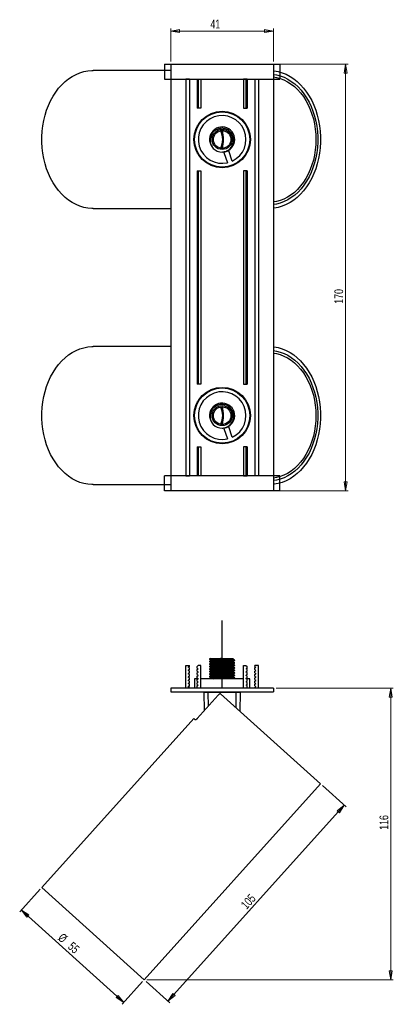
# Model space of a CAD drawing. Header units: millimetres. Extents: x 346 to 1080, y 382 to 774.
# Tile 2 of 3: x 661 to 810, y 382 to 774. Entities that reach past the tile are written whole.
import ezdxf

# ---------------------------------------------------------------- set-up
doc = ezdxf.new("R2010")
doc.units = ezdxf.units.MM
doc.linetypes.add('CENTERX2', pattern=[20.32, 12.7, -2.54, 2.54, -2.54])
doc.styles.add('SLDTEXTSTYLE0', font='TXT', dxfattribs={"width": 0.75})
doc.dimstyles.new('SLDDIMSTYLE0', dxfattribs={"dimtxt": 3.5, "dimasz": 3.556, "dimexe": 0, "dimexo": 0.0625, "dimgap": 0.875, "dimtad": 1, "dimdec": 0, "dimrnd": 1e-09, "dimzin": 12, "dimdsep": 46, "dimtxsty": 'SLDTEXTSTYLE0', "dimblk1": 'CLOSED', "dimblk2": 'CLOSED', "dimsah": 1, "dimcen": 0.09, "dimadec": 0, "dimazin": 3, "dimtfac": 1, "dimtdec": 0, "dimtofl": 0, "dimtmove": 0, "dimatfit": 3, "dimldrblk": 'CLOSED', "dimfxl": 0, "dimfrac": 2, "dimtolj": 1, "dimtzin": 12, "dimarcsym": 0})

# ---------------------------------------------------------------- blocks, each defined once
blk = doc.blocks.new('_Closed')
at = {"color": 0, "linetype": 'ByBlock', "lineweight": -2}
for p, q in [((-1, 0.166667), (0, 0)), ((-1, 0.166667), (-1, -0.166667)), ((0, 0), (-1, -0.166667)), ((0, 0), (-1, 0))]:
    blk.add_line(p, q, dxfattribs=at)
blk = doc.blocks.new('_D')
at = {"color": 7, "linetype": 'Continuous', "lineweight": 0}
for p, q in [((763.69, 507.51), (810.43, 507.51)), ((809.43, 507.51), (809.43, 391.37)), ((712.17, 391.37), (810.43, 391.37))]:
    blk.add_line(p, q, dxfattribs=at)
at = {"color": 7, "linetype": 'Continuous', "lineweight": 18, "xscale": 3.556, "yscale": 3.556}
for p, rotation in [((809.43, 507.51, -415.06), 90.0000000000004), ((809.43, 391.37, -415.06), 270.0000000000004)]:
    blk.add_blockref('_Closed', p, dxfattribs=dict(at, rotation=rotation))
at = {"color": 7, "linetype": 'Continuous', "lineweight": 18, "insert": (804.92, 451.11), "char_height": 3.5, "attachment_point": 1, "rotation": 90, "style": 'SLDTEXTSTYLE0'}
blk.add_mtext('116', dxfattribs=at)
blk = doc.blocks.new('_D_1')
at = {"color": 7, "linetype": 'Continuous', "lineweight": 0}
for p, q in [((782.17, 468.73), (791.62, 460.22)), ((720.61, 382.86), (790.87, 460.89)), ((711.91, 390.7), (721.35, 382.19))]:
    blk.add_line(p, q, dxfattribs=at)
at = {"color": 7, "linetype": 'Continuous', "lineweight": 18, "xscale": 3.556, "yscale": 3.556}
for p, rotation in [((790.87, 460.89, -415.06), 47.99761082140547), ((720.61, 382.86, -415.06), 227.9976108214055)]:
    blk.add_blockref('_Closed', p, dxfattribs=dict(at, rotation=rotation))
at = {"color": 7, "linetype": 'Continuous', "lineweight": 18, "insert": (749.35, 421.52), "char_height": 3.5, "attachment_point": 1, "rotation": 47.9976, "style": 'SLDTEXTSTYLE0'}
blk.add_mtext('105', dxfattribs=at)
blk = doc.blocks.new('_D_2')
at = {"color": 7, "linetype": 'Continuous', "lineweight": 0}
for p, q in [((669.63, 427.43), (661.49, 418.4)), ((703.03, 382.34), (662.16, 419.14)), ((710.5, 390.62), (702.36, 381.59))]:
    blk.add_line(p, q, dxfattribs=at)
at = {"color": 7, "linetype": 'Continuous', "lineweight": 18, "xscale": 3.556, "yscale": 3.556}
for p, rotation in [((662.16, 419.14, -415.06), 137.9976108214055), ((703.03, 382.34, -415.06), 317.9976108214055)]:
    blk.add_blockref('_Closed', p, dxfattribs=dict(at, rotation=rotation))
at = {"color": 7, "linetype": 'Continuous', "lineweight": 18, "char_height": 3.5, "attachment_point": 1, "rotation": 317.9976, "style": 'SLDTEXTSTYLE0'}
for s, insert in [('%%c', (678.81, 410.23)), ('55', (682.76, 406.73))]:
    blk.add_mtext(s, dxfattribs=dict(at, insert=insert))
blk = doc.blocks.new('_D_3')
at = {"color": 7, "linetype": 'Continuous', "lineweight": 0}
for p, q in [((721.69, 757.11), (721.69, 770.32)), ((721.69, 769.32), (762.69, 769.32)), ((762.69, 757.11), (762.69, 770.32))]:
    blk.add_line(p, q, dxfattribs=at)
at = {"color": 7, "linetype": 'Continuous', "lineweight": 18, "xscale": 3.556, "yscale": 3.556, "rotation": 180.0000000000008}
blk.add_blockref('_Closed', (721.69, 769.32, 32.87), dxfattribs=at)
at = {"color": 7, "linetype": 'Continuous', "lineweight": 18, "xscale": 3.556, "yscale": 3.556}
blk.add_blockref('_Closed', (762.69, 769.32, 32.87), dxfattribs=at)
at = {"color": 7, "linetype": 'Continuous', "lineweight": 18, "insert": (737.52, 773.83), "char_height": 3.5, "attachment_point": 1, "style": 'SLDTEXTSTYLE0'}
blk.add_mtext('41', dxfattribs=at)
blk = doc.blocks.new('_D_4')
at = {"color": 7, "linetype": 'Continuous', "lineweight": 0}
for p, q in [((763.69, 756.11), (792.43, 756.11)), ((791.43, 756.11), (791.43, 586.11)), ((763.69, 586.11), (792.43, 586.11))]:
    blk.add_line(p, q, dxfattribs=at)
at = {"color": 7, "linetype": 'Continuous', "lineweight": 18, "xscale": 3.556, "yscale": 3.556}
for p, rotation in [((791.43, 756.11, 32.87), 90.0000000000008), ((791.43, 586.11, 32.87), 270.0000000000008)]:
    blk.add_blockref('_Closed', p, dxfattribs=dict(at, rotation=rotation))
at = {"color": 7, "linetype": 'Continuous', "lineweight": 18, "insert": (786.92, 660.67), "char_height": 3.5, "attachment_point": 1, "rotation": 90, "style": 'SLDTEXTSTYLE0'}
blk.add_mtext('170', dxfattribs=at)

msp = doc.modelspace()

# ---------------------------------------------------------------- linework, layer by layer
at = {"color": 7, "linetype": 'Continuous', "lineweight": 25}
for p, q in [((721.69, 753.61), (690.73, 753.61)), ((721.69, 756.11), (762.69, 756.11)), ((721.69, 756.11), (721.69, 586.11)), ((762.69, 756.11), (762.69, 586.11)), ((729.19, 750.11), (727.69, 750.11)), ((727.69, 750.11), (727.69, 592.11)), ((729.19, 750.11), (729.19, 592.11)), ((732.19, 750.11), (732.19, 738.61)), ((732.19, 750.11), (732.69, 750.11)), ((732.69, 750.11), (732.69, 738.61)), ((732.69, 750.11), (733.69, 750.11)), ((733.69, 750.11), (733.69, 738.61)), ((750.69, 750.11), (750.69, 738.61)), ((751.69, 750.11), (750.69, 750.11)), ((751.69, 750.11), (751.69, 738.61)), ((752.19, 750.11), (751.69, 750.11)), ((752.19, 750.11), (752.19, 738.61)), ((755.19, 750.11), (756.69, 750.11)), ((755.19, 750.11), (755.19, 592.11)), ((756.69, 750.11), (756.69, 592.11)), ((732.69, 738.61), (732.19, 738.61)), ((733.69, 738.61), (732.69, 738.61)), ((750.69, 738.61), (751.69, 738.61)), ((751.69, 738.61), (752.19, 738.61)), ((733.8, 733.61), (734.14, 733.61)), ((742.26, 737.11), (742.34, 737.36)), ((743.46, 737.03), (743.54, 737.28)), ((744.24, 736.92), (744.33, 737.15)), ((750.24, 733.61), (750.57, 733.61)), ((738.92, 729.9), (738.96, 729.86)), ((740.49, 730.81), (740.5, 730.77)), ((742.7, 731.04), (742.7, 731.11)), ((751.24, 732.36), (751.54, 732.36)), ((751.94, 731.72), (751.94, 731.2)), ((752.07, 731.48), (752.07, 730.93)), ((734.14, 718.61), (733.8, 718.61)), ((744.82, 721.62), (742.93, 720.96)), ((742.93, 720.96), (744.37, 716.86)), ((746.25, 717.52), (744.82, 721.62)), ((750.57, 718.61), (750.24, 718.61)), ((751.54, 719.86), (751.24, 719.86)), ((751.94, 721.02), (751.94, 720.5)), ((752.07, 721.28), (752.07, 720.74)), ((742.34, 714.86), (742.26, 715.11)), ((743.54, 714.94), (743.46, 715.18)), ((744.33, 715.06), (744.24, 715.3)), ((732.19, 713.61), (732.19, 628.61)), ((732.19, 713.61), (732.69, 713.61)), ((732.69, 713.61), (732.69, 628.61)), ((732.69, 713.61), (733.69, 713.61)), ((733.69, 713.61), (733.69, 628.61)), ((750.69, 713.61), (750.69, 628.61)), ((751.69, 713.61), (750.69, 713.61)), ((751.69, 713.61), (751.69, 628.61)), ((752.19, 713.61), (751.69, 713.61)), ((752.19, 713.61), (752.19, 628.61)), ((690.73, 698.61), (721.69, 698.61)), ((721.69, 643.61), (690.73, 643.61)), ((732.69, 628.61), (732.19, 628.61)), ((733.69, 628.61), (732.69, 628.61)), ((750.69, 628.61), (751.69, 628.61)), ((751.69, 628.61), (752.19, 628.61)), ((742.26, 627.11), (742.34, 627.36)), ((743.46, 627.03), (743.54, 627.28)), ((744.24, 626.92), (744.33, 627.15)), ((733.8, 623.61), (734.14, 623.61)), ((738.92, 619.9), (738.96, 619.86)), ((740.49, 620.81), (740.5, 620.77)), ((742.7, 621.04), (742.7, 621.11)), ((750.24, 623.61), (750.57, 623.61)), ((751.24, 622.36), (751.54, 622.36)), ((751.94, 621.72), (751.94, 621.2)), ((752.07, 621.48), (752.07, 620.93)), ((734.14, 608.61), (733.8, 608.61)), ((744.82, 611.62), (742.93, 610.96)), ((742.93, 610.96), (744.37, 606.86)), ((746.25, 607.52), (744.82, 611.62)), ((750.57, 608.61), (750.24, 608.61)), ((751.54, 609.86), (751.24, 609.86)), ((751.94, 611.02), (751.94, 610.5)), ((752.07, 611.28), (752.07, 610.74)), ((742.34, 604.86), (742.26, 605.11)), ((743.54, 604.94), (743.46, 605.18)), ((744.33, 605.06), (744.24, 605.3)), ((732.19, 603.61), (732.19, 592.11)), ((732.19, 603.61), (732.69, 603.61)), ((732.69, 603.61), (732.69, 592.11)), ((732.69, 603.61), (733.69, 603.61)), ((733.69, 603.61), (733.69, 592.11)), ((751.69, 603.61), (750.69, 603.61)), ((750.69, 603.61), (750.69, 592.11)), ((751.69, 603.61), (751.69, 592.11)), ((752.19, 603.61), (751.69, 603.61)), ((752.19, 603.61), (752.19, 592.11)), ((690.73, 588.61), (721.69, 588.61)), ((727.69, 592.11), (729.19, 592.11)), ((732.69, 592.11), (732.19, 592.11)), ((733.69, 592.11), (732.69, 592.11)), ((750.69, 592.11), (751.69, 592.11)), ((751.69, 592.11), (752.19, 592.11)), ((756.69, 592.11), (755.19, 592.11)), ((762.69, 586.11), (721.69, 586.11)), ((737.19, 519.18), (737.19, 519.06)), ((737.19, 518.18), (737.19, 518.06)), ((737.41, 519.32), (737.2, 519.19)), ((737.73, 518.75), (737.73, 518.5)), ((738.65, 519.31), (742.19, 519.31)), ((746.64, 519.24), (746.72, 519.28)), ((746.65, 519), (746.65, 519.24)), ((746.65, 518), (746.65, 518.24)), ((747.19, 518.56), (747.19, 518.68)), ((727.69, 516.51), (729.19, 516.51)), ((727.69, 507.51), (727.69, 516.51)), ((729.19, 516.21), (728.71, 515.93)), ((729.19, 515.57), (728.71, 515.85)), ((729.19, 514.91), (728.71, 514.63)), ((729.19, 514.27), (728.71, 514.55)), ((729.19, 516.21), (729.19, 516.51)), ((729.19, 514.91), (729.19, 515.57)), ((729.19, 513.61), (729.19, 514.27)), ((732.69, 516.51), (732.19, 516.22)), ((732.19, 515.56), (732.19, 516.22)), ((732.19, 515.56), (732.67, 515.28)), ((732.19, 514.92), (732.67, 515.2)), ((732.19, 514.26), (732.19, 514.92)), ((732.19, 514.26), (732.67, 513.98)), ((732.19, 513.62), (732.67, 513.9)), ((733.69, 516.51), (732.69, 516.51)), ((733.69, 507.51), (733.69, 516.51)), ((737.19, 517.18), (737.19, 517.06)), ((737.19, 516.18), (737.19, 516.06)), ((737.19, 515.18), (737.19, 515.06)), ((737.19, 514.18), (737.19, 514.06)), ((737.73, 517.75), (737.73, 517.5)), ((737.73, 516.75), (737.73, 516.5)), ((737.73, 515.75), (737.73, 515.5)), ((737.73, 514.75), (737.73, 514.5)), ((746.65, 517), (746.65, 517.24)), ((746.65, 516), (746.65, 516.24)), ((746.65, 515), (746.65, 515.24)), ((746.65, 514), (746.65, 514.24)), ((747.19, 517.56), (747.19, 517.68)), ((747.19, 516.56), (747.19, 516.68)), ((747.19, 515.56), (747.19, 515.68)), ((747.19, 514.56), (747.19, 514.68)), ((750.69, 507.51), (750.69, 516.51)), ((750.69, 516.51), (751.69, 516.51)), ((751.69, 516.51), (752.19, 516.22)), ((752.19, 515.56), (751.71, 515.28)), ((752.19, 514.92), (751.71, 515.2)), ((752.19, 514.26), (751.71, 513.98)), ((752.19, 513.62), (751.71, 513.9)), ((752.19, 515.56), (752.19, 516.22)), ((752.19, 514.26), (752.19, 514.92)), ((755.19, 516.21), (755.19, 516.51)), ((756.69, 516.51), (755.19, 516.51)), ((755.19, 516.21), (755.67, 515.93)), ((755.19, 515.57), (755.67, 515.85)), ((755.19, 514.91), (755.19, 515.57)), ((755.19, 514.91), (755.67, 514.63)), ((755.19, 514.27), (755.67, 514.55)), ((755.19, 513.61), (755.19, 514.27)), ((756.69, 507.51), (756.69, 516.51)), ((729.19, 513.61), (728.71, 513.33)), ((729.19, 512.97), (728.71, 513.25)), ((729.19, 512.31), (728.71, 512.03)), ((729.19, 511.67), (728.71, 511.95)), ((729.19, 511.01), (728.71, 510.73)), ((729.19, 510.37), (728.71, 510.65)), ((729.19, 512.31), (729.19, 512.97)), ((729.19, 511.01), (729.19, 511.67)), ((729.19, 509.71), (729.19, 510.37)), ((731.19, 511.31), (731.19, 507.51)), ((732.68, 511.31), (731.19, 511.31)), ((732.19, 512.96), (732.19, 513.62)), ((732.19, 512.96), (732.67, 512.68)), ((732.19, 512.32), (732.67, 512.6)), ((732.19, 511.66), (732.19, 512.32)), ((732.19, 511.66), (732.67, 511.38)), ((732.19, 511.02), (732.67, 511.3)), ((732.19, 510.36), (732.19, 511.02)), ((732.19, 510.36), (732.67, 510.08)), ((732.19, 509.72), (732.67, 510)), ((750.69, 511.31), (733.69, 511.31)), ((737.19, 513.18), (737.19, 513.06)), ((737.19, 512.18), (737.19, 512.06)), ((737.73, 513.75), (737.73, 513.5)), ((737.73, 512.75), (737.73, 512.5)), ((737.73, 511.75), (737.73, 511.5)), ((746.65, 513), (746.65, 513.24)), ((746.65, 512), (746.65, 512.24)), ((747.19, 513.56), (747.19, 513.68)), ((747.19, 512.56), (747.19, 512.68)), ((747.19, 511.56), (747.19, 511.68)), ((753.19, 511.31), (751.69, 511.31)), ((752.19, 512.96), (751.71, 512.68)), ((752.19, 512.32), (751.71, 512.6)), ((752.19, 511.66), (751.71, 511.38)), ((752.19, 511.02), (751.71, 511.3)), ((752.19, 510.36), (751.71, 510.08)), ((752.19, 509.72), (751.71, 510)), ((752.19, 512.96), (752.19, 513.62)), ((752.19, 511.66), (752.19, 512.32)), ((752.19, 510.36), (752.19, 511.02)), ((753.19, 507.51), (753.19, 511.31)), ((755.19, 513.61), (755.67, 513.33)), ((755.19, 512.97), (755.67, 513.25)), ((755.19, 512.31), (755.19, 512.97)), ((755.19, 512.31), (755.67, 512.03)), ((755.19, 511.67), (755.67, 511.95)), ((755.19, 511.01), (755.19, 511.67)), ((755.19, 511.01), (755.67, 510.73)), ((755.19, 510.37), (755.67, 510.65)), ((755.19, 509.71), (755.19, 510.37)), ((762.69, 507.51), (721.69, 507.51)), ((721.69, 507.51), (721.69, 506.01)), ((721.69, 506.01), (762.69, 506.01)), ((729.19, 509.71), (728.71, 509.43)), ((729.19, 509.07), (728.71, 509.35)), ((729.19, 508.41), (728.71, 508.13)), ((729.19, 507.77), (728.71, 508.05)), ((729.19, 508.41), (729.19, 509.07)), ((729.19, 507.77), (729.19, 507.51)), ((732.19, 509.06), (732.19, 509.72)), ((732.19, 509.06), (732.67, 508.78)), ((732.19, 508.42), (732.67, 508.7)), ((732.19, 507.51), (732.19, 508.42)), ((735.02, 506.01), (735.04, 505.82)), ((749.34, 505.82), (749.36, 506.01)), ((752.19, 509.06), (751.71, 508.78)), ((752.19, 508.42), (751.71, 508.7)), ((752.19, 509.06), (752.19, 509.72)), ((752.19, 507.51), (752.19, 508.42)), ((755.19, 509.71), (755.67, 509.43)), ((755.19, 509.07), (755.67, 509.35)), ((755.19, 508.41), (755.19, 509.07)), ((755.19, 508.41), (755.67, 508.13)), ((755.19, 507.77), (755.67, 508.05)), ((755.19, 507.77), (755.19, 507.51)), ((762.69, 507.51), (762.69, 506.01)), ((740.66, 504.76), (732.3, 495.47)), ((735.1, 498.59), (735.04, 505.82)), ((747.84, 505.82), (736.54, 505.82)), ((781.43, 469.4), (741.56, 505.3)), ((749.34, 505.82), (749.27, 498.35)), ((730.85, 495.42), (670.29, 428.17)), ((731.43, 494.9), (730.85, 495.42)), ((711.17, 391.37), (781.43, 469.4)), ((711.17, 391.37), (670.29, 428.17))]:
    msp.add_line(p, q, dxfattribs=at)
at = {"color": 7, "linetype": 'Continuous'}
for p, q in [((719.19, 756.11), (765.19, 756.11)), ((719.19, 756.11), (719.19, 750.11)), ((765.19, 756.11), (765.19, 750.11)), ((719.19, 750.11), (765.19, 750.11)), ((765.19, 592.11), (719.19, 592.11)), ((719.19, 586.11), (719.19, 592.11)), ((765.19, 586.11), (765.19, 592.11)), ((765.19, 586.11), (719.19, 586.11)), ((742.19, 507.51), (742.19, 534.51))]:
    msp.add_line(p, q, dxfattribs=at)
at = {"color": 7, "linetype": 'CENTERX2'}
msp.add_line((742.19, 507.51), (742.19, 531.51), dxfattribs=at)
msp.add_line((742.19, 507.51), (742.19, 531.51), dxfattribs=at)
at = {"color": 8, "linetype": 'Continuous', "lineweight": 25}
for p, q in [((736.54, 506.01), (736.54, 505.82)), ((747.84, 506.01), (747.84, 505.82)), ((736.54, 505.82), (736.59, 500.24)), ((747.78, 499.69), (747.84, 505.82))]:
    msp.add_line(p, q, dxfattribs=at)
at = {"color": 7, "linetype": 'Continuous', "lineweight": 25, "flags": 128}
for points in [[(690.73, 698.61), (690.32, 698.61), (688.7, 698.74), (687.09, 699.05), (685.51, 699.52), (683.95, 700.16), (682.44, 700.97), (680.99, 701.94), (679.59, 703.05), (678.26, 704.32), (677.02, 705.72), (675.86, 707.25), (674.79, 708.9), (673.82, 710.66), (672.97, 712.52), (672.22, 714.46), (671.59, 716.47), (671.08, 718.55), (670.7, 720.68), (670.44, 722.84), (670.31, 725.02), (670.31, 727.2), (670.44, 729.38), (670.7, 731.54), (671.08, 733.67), (671.59, 735.74), (672.22, 737.76), (672.97, 739.7), (673.82, 741.56), (674.79, 743.32), (675.86, 744.97), (677.02, 746.5), (678.26, 747.9), (679.59, 749.16), (680.99, 750.28), (682.44, 751.25), (683.95, 752.05), (685.51, 752.69), (687.09, 753.17), (688.7, 753.47), (690.32, 753.6), (690.73, 753.61)], [(762.69, 753.51), (762.98, 753.48), (764.59, 753.18), (766.18, 752.71), (767.74, 752.07), (769.25, 751.26), (770.71, 750.3), (772.11, 749.18), (773.44, 747.92), (774.69, 746.52), (775.85, 744.99), (776.92, 743.34), (777.89, 741.58), (778.75, 739.72), (779.5, 737.77), (780.13, 735.75), (780.64, 733.68), (781.02, 731.55), (781.28, 729.39), (781.41, 727.2), (781.41, 725.01), (781.28, 722.83), (781.02, 720.67), (780.64, 718.54), (780.13, 716.46), (779.5, 714.44), (778.75, 712.5), (777.89, 710.64), (776.92, 708.88), (775.85, 707.23), (774.69, 705.7), (773.44, 704.3), (772.11, 703.03), (770.71, 701.92), (769.25, 700.95), (767.74, 700.15), (766.18, 699.51), (764.59, 699.04), (762.98, 698.74), (762.69, 698.7)], [(762.69, 752.01), (763.81, 751.83), (765.35, 751.44), (766.87, 750.88), (768.34, 750.15), (769.77, 749.27), (771.14, 748.23), (772.45, 747.05), (773.67, 745.72), (774.82, 744.27), (775.87, 742.7), (776.82, 741.01), (777.67, 739.23), (778.41, 737.36), (779.03, 735.42), (779.53, 733.42), (779.91, 731.36), (780.17, 729.28), (780.3, 727.17), (780.3, 725.05), (780.17, 722.94), (779.91, 720.85), (779.53, 718.8), (779.03, 716.8), (778.41, 714.85), (777.67, 712.98), (776.82, 711.2), (775.87, 709.52), (774.82, 707.95), (773.67, 706.49), (772.45, 705.17), (771.14, 703.99), (769.77, 702.95), (768.34, 702.06), (766.87, 701.34), (765.35, 700.78), (763.81, 700.39), (762.69, 700.21)], [(762.69, 751), (763.81, 750.82), (765.33, 750.42), (766.82, 749.85), (768.27, 749.11), (769.67, 748.21), (771.01, 747.16), (772.28, 745.97), (773.47, 744.63), (774.57, 743.17), (775.58, 741.58), (776.49, 739.89), (777.29, 738.11), (777.98, 736.24), (778.55, 734.3), (778.99, 732.3), (779.31, 730.26), (779.51, 728.19), (779.57, 726.11), (779.51, 724.02), (779.31, 721.96), (778.99, 719.92), (778.55, 717.92), (777.98, 715.98), (777.29, 714.11), (776.49, 712.32), (775.58, 710.63), (774.57, 709.05), (773.47, 707.59), (772.28, 706.25), (771.01, 705.05), (769.67, 704), (768.27, 703.11), (766.82, 702.37), (765.33, 701.8), (763.81, 701.4), (762.69, 701.21)], [(732.3, 730.93), (732.31, 731.01), (732.42, 731.68)], [(737.76, 723.78), (738.2, 723.1), (738.23, 723.05)], [(732.42, 720.53), (732.31, 721.21), (732.3, 721.28)], [(742.19, 721.11), (743.11, 721.19), (743.8, 721.37)], [(690.73, 588.61), (690.32, 588.61), (688.7, 588.74), (687.09, 589.05), (685.51, 589.52), (683.95, 590.16), (682.44, 590.97), (680.99, 591.94), (679.59, 593.05), (678.26, 594.32), (677.02, 595.72), (675.86, 597.25), (674.79, 598.9), (673.82, 600.66), (672.97, 602.52), (672.22, 604.46), (671.59, 606.47), (671.08, 608.55), (670.7, 610.68), (670.44, 612.84), (670.31, 615.02), (670.31, 617.2), (670.44, 619.38), (670.7, 621.54), (671.08, 623.67), (671.59, 625.74), (672.22, 627.76), (672.97, 629.7), (673.82, 631.56), (674.79, 633.32), (675.86, 634.97), (677.02, 636.5), (678.26, 637.9), (679.59, 639.16), (680.99, 640.28), (682.44, 641.25), (683.95, 642.05), (685.51, 642.69), (687.09, 643.17), (688.7, 643.47), (690.32, 643.6), (690.73, 643.61)], [(762.69, 643.51), (762.98, 643.48), (764.59, 643.18), (766.18, 642.71), (767.74, 642.07), (769.25, 641.26), (770.71, 640.3), (772.11, 639.18), (773.44, 637.92), (774.69, 636.52), (775.85, 634.99), (776.92, 633.34), (777.89, 631.58), (778.75, 629.72), (779.5, 627.77), (780.13, 625.75), (780.64, 623.68), (781.02, 621.55), (781.28, 619.39), (781.41, 617.2), (781.41, 615.01), (781.28, 612.83), (781.02, 610.67), (780.64, 608.54), (780.13, 606.46), (779.5, 604.44), (778.75, 602.5), (777.89, 600.64), (776.92, 598.88), (775.85, 597.23), (774.69, 595.7), (773.44, 594.3), (772.11, 593.03), (770.71, 591.92), (769.25, 590.95), (767.74, 590.15), (766.18, 589.51), (764.59, 589.04), (762.98, 588.74), (762.69, 588.7)], [(762.69, 642.01), (763.81, 641.83), (765.35, 641.44), (766.87, 640.88), (768.34, 640.15), (769.77, 639.27), (771.14, 638.23), (772.45, 637.05), (773.67, 635.72), (774.82, 634.27), (775.87, 632.7), (776.82, 631.01), (777.67, 629.23), (778.41, 627.36), (779.03, 625.42), (779.53, 623.42), (779.91, 621.36), (780.17, 619.28), (780.3, 617.17), (780.3, 615.05), (780.17, 612.94), (779.91, 610.85), (779.53, 608.8), (779.03, 606.8), (778.41, 604.85), (777.67, 602.98), (776.82, 601.2), (775.87, 599.52), (774.82, 597.95), (773.67, 596.49), (772.45, 595.17), (771.14, 593.99), (769.77, 592.95), (768.34, 592.06), (766.87, 591.34), (765.35, 590.78), (763.81, 590.39), (762.69, 590.21)], [(762.69, 641), (763.81, 640.82), (765.33, 640.42), (766.82, 639.85), (768.27, 639.11), (769.67, 638.21), (771.01, 637.16), (772.28, 635.97), (773.47, 634.63), (774.57, 633.17), (775.58, 631.58), (776.49, 629.89), (777.29, 628.11), (777.98, 626.24), (778.55, 624.3), (778.99, 622.3), (779.31, 620.26), (779.51, 618.19), (779.57, 616.11), (779.51, 614.02), (779.31, 611.96), (778.99, 609.92), (778.55, 607.92), (777.98, 605.98), (777.29, 604.11), (776.49, 602.32), (775.58, 600.63), (774.57, 599.05), (773.47, 597.59), (772.28, 596.25), (771.01, 595.05), (769.67, 594), (768.27, 593.11), (766.82, 592.37), (765.33, 591.8), (763.81, 591.4), (762.69, 591.21)], [(732.3, 620.93), (732.31, 621.01), (732.42, 621.68)], [(737.76, 613.78), (738.2, 613.1), (738.23, 613.05)], [(732.42, 610.53), (732.31, 611.21), (732.3, 611.28)]]:
    msp.add_lwpolyline(points, dxfattribs=at)
at = {"color": 7, "linetype": 'Continuous', "lineweight": 25}
for centre, radius in [((742.19, 726.11), 11.25), ((742.19, 726.11), 11), ((742.19, 726.11), 4), ((742.19, 726.11), 3.5), ((742.19, 616.11), 11.25), ((742.19, 616.11), 11), ((742.19, 616.11), 4), ((742.19, 616.11), 3.5)]:
    msp.add_circle(centre, radius, dxfattribs=at)
for centre, radius, start, end in [((742.19, 726.11), 9.5, 295.3291, 283.2444), ((742.19, 726.11), 5, 270, 225), ((734.24, 726.17), 8.17, 359.5773, 24.6042), ((728.91, 726.13), 13.79, 359.9134, 14.616), ((734.24, 726.05), 8.17, 335.3958, 0.4227), ((728.91, 726.09), 13.79, 345.384, 0.0866), ((742.19, 726.11), 5, 225, 270), ((742.19, 616.11), 9.5, 295.3291, 283.2444), ((742.19, 616.11), 5, 270, 225), ((734.24, 616.17), 8.17, 359.5773, 24.6042), ((734.24, 616.05), 8.17, 335.3958, 0.4227), ((728.91, 616.13), 13.79, 359.9134, 14.616), ((728.91, 616.09), 13.79, 345.384, 0.0866), ((742.19, 616.11), 5, 225, 270), ((728.73, 515.89), 0.05, 120, 240), ((728.73, 514.59), 0.05, 120, 240), ((732.64, 515.24), 0.05, 300, 60), ((732.64, 513.94), 0.05, 300, 60), ((751.73, 515.24), 0.05, 120, 240), ((751.73, 513.94), 0.05, 120, 240), ((755.64, 515.89), 0.05, 300, 60), ((755.64, 514.59), 0.05, 300, 60), ((728.73, 513.29), 0.05, 120, 240), ((728.73, 511.99), 0.05, 120, 240), ((728.73, 510.69), 0.05, 120, 240), ((732.64, 512.64), 0.05, 300, 60), ((732.64, 511.34), 0.05, 300, 60), ((732.64, 510.04), 0.05, 300, 60), ((751.73, 512.64), 0.05, 120, 240), ((751.73, 511.34), 0.05, 120, 240), ((751.73, 510.04), 0.05, 120, 240), ((755.64, 513.29), 0.05, 300, 60), ((755.64, 511.99), 0.05, 300, 60), ((755.64, 510.69), 0.05, 300, 60), ((728.73, 509.39), 0.05, 120, 240), ((728.73, 508.09), 0.05, 120, 240), ((732.64, 508.74), 0.05, 300, 60), ((751.73, 508.74), 0.05, 120, 240), ((755.64, 509.39), 0.05, 300, 60), ((755.64, 508.09), 0.05, 300, 60)]:
    msp.add_arc(centre, radius, start, end, dxfattribs=at)
for centre, major_axis, start_param, end_param in [((736.54, 505.81), (1.5, -0.01), 1.570957, 3.141677), ((747.84, 505.81), (1.5, 0.01), 6.283101, 7.853821)]:
    msp.add_ellipse(centre, major_axis=major_axis, ratio=0.005816, start_param=start_param, end_param=end_param, dxfattribs=at)
for points, knots in [([(740.48, 730.23), (740.07, 730.04), (739.25, 729.68), (738.24, 728.65), (737.54, 727.31), (737.31, 725.73), (737.61, 724.14), (738.19, 723.11), (738.6, 722.63), (738.65, 722.57)], [0, 0, 0, 0, 0.145028, 0.289979, 0.456545, 0.625702, 0.796504, 0.973544, 1, 1, 1, 1]), ([(746.31, 727.81), (746.24, 727.97), (745.96, 728.57), (745.21, 729.5), (743.92, 730.31), (742.43, 730.64), (741.25, 730.52), (740.63, 730.28), (740.48, 730.23)], [0, 0, 0, 0, 0.0718, 0.286448, 0.501095, 0.715743, 0.93039, 1, 1, 1, 1]), ([(742.19, 721.11), (742.63, 721.17), (743.63, 721.3), (745, 722.07), (746.13, 723.3), (746.74, 724.81), (746.84, 726.4), (746.48, 727.35), (746.31, 727.81)], [0, 0, 0, 0, 0.144785, 0.321878, 0.499028, 0.672515, 0.841766, 1, 1, 1, 1]), ([(740.48, 620.23), (740.07, 620.04), (739.25, 619.68), (738.24, 618.65), (737.54, 617.31), (737.31, 615.73), (737.61, 614.14), (738.19, 613.11), (738.6, 612.63), (738.65, 612.57)], [0, 0, 0, 0, 0.145028, 0.289979, 0.456545, 0.625702, 0.796504, 0.973544, 1, 1, 1, 1]), ([(746.31, 617.81), (746.24, 617.97), (745.96, 618.57), (745.21, 619.5), (743.92, 620.31), (742.43, 620.64), (741.25, 620.52), (740.63, 620.28), (740.48, 620.23)], [0, 0, 0, 0, 0.0718, 0.286448, 0.501095, 0.715743, 0.93039, 1, 1, 1, 1]), ([(742.19, 611.11), (742.63, 611.17), (743.63, 611.3), (745, 612.07), (746.13, 613.3), (746.74, 614.81), (746.84, 616.4), (746.48, 617.35), (746.31, 617.81)], [0, 0, 0, 0, 0.144785, 0.321878, 0.499028, 0.672515, 0.841766, 1, 1, 1, 1]), ([(742.19, 519.31), (741.76, 519.3), (740.88, 519.27), (739.66, 519.23), (738.61, 519.18), (737.8, 519.14), (737.32, 519.1), (737.13, 519.07), (737.21, 519.05), (737.22, 519.05)], [0, 0, 0, 0, 0.16018, 0.323147, 0.483327, 0.643507, 0.806473, 0.966653, 1, 1, 1, 1]), ([(747.19, 518.56), (747.16, 518.55), (747.09, 518.52), (746.56, 518.48), (745.77, 518.43), (744.72, 518.39), (743.5, 518.35), (742.19, 518.31), (740.88, 518.27), (739.66, 518.23), (738.61, 518.18), (737.8, 518.14), (737.32, 518.1), (737.13, 518.07), (737.21, 518.05), (737.22, 518.05)], [0, 0, 0, 0, 0.081448, 0.164313, 0.245761, 0.327209, 0.410074, 0.491522, 0.57297, 0.655835, 0.737283, 0.818731, 0.901596, 0.983044, 1, 1, 1, 1]), ([(737.19, 519.18), (737.22, 519.2), (737.29, 519.23), (737.8, 519.27), (738.37, 519.3), (738.65, 519.31)], [0, 0, 0, 0, 0.331412, 0.668588, 1, 1, 1, 1]), ([(737.19, 518.18), (737.22, 518.2), (737.29, 518.23), (737.81, 518.27), (738.61, 518.31), (739.66, 518.35), (740.88, 518.39), (742.19, 518.43), (743.5, 518.48), (744.72, 518.52), (745.76, 518.56), (746.57, 518.6), (747.06, 518.64), (747.25, 518.67), (747.17, 518.69), (747.15, 518.69)], [0, 0, 0, 0, 0.081448, 0.164313, 0.245761, 0.327209, 0.410074, 0.491523, 0.572971, 0.655836, 0.737284, 0.818732, 0.901597, 0.983045, 1, 1, 1, 1]), ([(737.2, 519.05), (737.29, 519), (737.46, 518.9), (737.64, 518.79), (737.73, 518.74)], [0, 0, 0, 0, 0.507603, 1, 1, 1, 1]), ([(737.74, 518.51), (737.65, 518.45), (737.47, 518.35), (737.29, 518.24), (737.2, 518.19)], [0, 0, 0, 0, 0.499966, 1, 1, 1, 1]), ([(737.2, 518.05), (737.29, 518), (737.46, 517.9), (737.64, 517.79), (737.73, 517.74)], [0, 0, 0, 0, 0.507603, 1, 1, 1, 1]), ([(737.41, 519.31), (737.41, 519.31), (737.32, 519.31), (737.65, 519.31), (738.19, 519.31), (738.6, 519.31), (738.65, 519.31)], [0, 0, 0, 0, 0.027325, 0.471183, 0.93125, 1, 1, 1, 1]), ([(746.61, 519.24), (746.59, 519.23), (746.53, 519.2), (746.09, 519.16), (745.38, 519.12), (744.44, 519.08), (743.36, 519.04), (742.19, 519), (741.02, 518.96), (739.93, 518.91), (739, 518.87), (738.29, 518.83), (737.82, 518.79), (737.76, 518.76), (737.73, 518.75)], [0, 0, 0, 0, 0.0652387, 0.1511554, 0.2356024, 0.3200494, 0.405966, 0.490413, 0.57486, 0.6607766, 0.7452236, 0.8296706, 0.9155873, 1, 1, 1, 1]), ([(746.61, 518.24), (746.59, 518.23), (746.53, 518.2), (746.09, 518.16), (745.38, 518.12), (744.44, 518.08), (743.36, 518.04), (742.19, 518), (741.02, 517.96), (739.93, 517.91), (739, 517.87), (738.29, 517.83), (737.82, 517.79), (737.76, 517.76), (737.73, 517.75)], [0, 0, 0, 0, 0.065239, 0.151155, 0.235602, 0.320049, 0.405966, 0.490413, 0.57486, 0.660777, 0.745224, 0.829671, 0.915587, 1, 1, 1, 1]), ([(746.65, 519), (746.65, 519), (746.7, 518.98), (746.52, 518.96), (746.1, 518.91), (745.38, 518.87), (744.44, 518.83), (743.36, 518.79), (742.19, 518.75), (741.02, 518.71), (739.93, 518.66), (739, 518.62), (738.29, 518.58), (737.85, 518.54), (737.79, 518.52), (737.76, 518.51)], [0, 0, 0, 0, 0.000069, 0.084508, 0.170416, 0.254855, 0.339294, 0.425203, 0.509642, 0.594081, 0.679989, 0.764428, 0.848867, 0.934776, 1, 1, 1, 1]), ([(746.65, 518), (746.65, 518), (746.7, 517.98), (746.52, 517.96), (746.1, 517.91), (745.38, 517.87), (744.44, 517.83), (743.36, 517.79), (742.19, 517.75), (741.02, 517.71), (739.93, 517.66), (739, 517.62), (738.29, 517.58), (737.85, 517.54), (737.79, 517.52), (737.76, 517.51)], [0, 0, 0, 0, 0.0000685, 0.0845076, 0.1704161, 0.2548551, 0.3392942, 0.4252027, 0.5096417, 0.5940808, 0.6799893, 0.7644284, 0.8488674, 0.9347759, 1, 1, 1, 1]), ([(742.19, 519.31), (742.63, 519.31), (743.62, 519.31), (745.01, 519.31), (746.11, 519.31), (746.71, 519.31), (746.71, 519.31), (746.7, 519.31)], [0, 0, 0, 0, 0.1856, 0.412615, 0.639703, 0.862097, 1, 1, 1, 1]), ([(746.64, 518.24), (746.73, 518.29), (746.91, 518.39), (747.09, 518.5), (747.18, 518.55)], [0, 0, 0, 0, 0.499966, 1, 1, 1, 1]), ([(747.18, 518.69), (747.09, 518.74), (746.91, 518.85), (746.74, 518.95), (746.65, 519)], [0, 0, 0, 0, 0.507611, 1, 1, 1, 1]), ([(747.18, 517.69), (747.09, 517.74), (746.91, 517.85), (746.74, 517.95), (746.65, 518)], [0, 0, 0, 0, 0.5076106, 1, 1, 1, 1]), ([(747.15, 517.55), (747.13, 517.54), (747.06, 517.52), (746.56, 517.48), (745.77, 517.43), (744.72, 517.39), (743.5, 517.35), (742.19, 517.31), (740.88, 517.27), (739.66, 517.23), (738.61, 517.18), (737.8, 517.14), (737.32, 517.1), (737.13, 517.07), (737.21, 517.05), (737.22, 517.05)], [0, 0, 0, 0, 0.065604, 0.149899, 0.232752, 0.315604, 0.399899, 0.482752, 0.565604, 0.649899, 0.732752, 0.815604, 0.899899, 0.982752, 1, 1, 1, 1]), ([(747.15, 516.55), (747.13, 516.54), (747.06, 516.52), (746.56, 516.48), (745.77, 516.43), (744.72, 516.39), (743.5, 516.35), (742.19, 516.31), (740.88, 516.27), (739.66, 516.23), (738.61, 516.18), (737.8, 516.14), (737.32, 516.1), (737.13, 516.07), (737.21, 516.05), (737.22, 516.05)], [0, 0, 0, 0, 0.065604, 0.149899, 0.232752, 0.315604, 0.399899, 0.482752, 0.565604, 0.649899, 0.732752, 0.815604, 0.899899, 0.982752, 1, 1, 1, 1]), ([(747.19, 515.56), (747.16, 515.55), (747.09, 515.52), (746.56, 515.48), (745.77, 515.43), (744.72, 515.39), (743.5, 515.35), (742.19, 515.31), (740.88, 515.27), (739.66, 515.23), (738.61, 515.18), (737.8, 515.14), (737.32, 515.1), (737.13, 515.07), (737.21, 515.05), (737.22, 515.05)], [0, 0, 0, 0, 0.081448, 0.164313, 0.245761, 0.327209, 0.410074, 0.491522, 0.57297, 0.655835, 0.737283, 0.818731, 0.901596, 0.983044, 1, 1, 1, 1]), ([(747.15, 514.55), (747.13, 514.54), (747.06, 514.52), (746.56, 514.48), (745.77, 514.43), (744.72, 514.39), (743.5, 514.35), (742.19, 514.31), (740.88, 514.27), (739.66, 514.23), (738.61, 514.18), (737.8, 514.14), (737.32, 514.1), (737.13, 514.07), (737.21, 514.05), (737.22, 514.05)], [0, 0, 0, 0, 0.065604, 0.149899, 0.232752, 0.315604, 0.399899, 0.482752, 0.565604, 0.649899, 0.732752, 0.815604, 0.899899, 0.982752, 1, 1, 1, 1]), ([(737.19, 516.18), (737.22, 516.2), (737.29, 516.23), (737.81, 516.27), (738.61, 516.31), (739.66, 516.35), (740.88, 516.39), (742.19, 516.43), (743.5, 516.48), (744.72, 516.52), (745.76, 516.56), (746.57, 516.6), (747.06, 516.64), (747.25, 516.67), (747.17, 516.69), (747.15, 516.69)], [0, 0, 0, 0, 0.081448, 0.164313, 0.245761, 0.327209, 0.410074, 0.491523, 0.572971, 0.655836, 0.737284, 0.818732, 0.901597, 0.983045, 1, 1, 1, 1]), ([(737.19, 515.18), (737.22, 515.2), (737.29, 515.23), (737.81, 515.27), (738.61, 515.31), (739.66, 515.35), (740.88, 515.39), (742.19, 515.43), (743.5, 515.48), (744.72, 515.52), (745.76, 515.56), (746.57, 515.6), (747.06, 515.64), (747.25, 515.67), (747.17, 515.69), (747.15, 515.69)], [0, 0, 0, 0, 0.081448, 0.164313, 0.245761, 0.327209, 0.410074, 0.491523, 0.572971, 0.655836, 0.737284, 0.818732, 0.901597, 0.983045, 1, 1, 1, 1]), ([(737.19, 514.18), (737.22, 514.2), (737.29, 514.23), (737.81, 514.27), (738.61, 514.31), (739.66, 514.35), (740.88, 514.39), (742.19, 514.43), (743.5, 514.48), (744.72, 514.52), (745.76, 514.56), (746.57, 514.6), (747.06, 514.64), (747.25, 514.67), (747.17, 514.69), (747.15, 514.69)], [0, 0, 0, 0, 0.081448, 0.164313, 0.245761, 0.327209, 0.410074, 0.491523, 0.572971, 0.655836, 0.737284, 0.818732, 0.901597, 0.983045, 1, 1, 1, 1]), ([(737.74, 517.51), (737.65, 517.45), (737.47, 517.35), (737.29, 517.24), (737.2, 517.19)], [0, 0, 0, 0, 0.499966, 1, 1, 1, 1]), ([(737.2, 517.05), (737.29, 517), (737.46, 516.9), (737.64, 516.79), (737.73, 516.74)], [0, 0, 0, 0, 0.507603, 1, 1, 1, 1]), ([(737.74, 516.51), (737.65, 516.45), (737.47, 516.35), (737.29, 516.24), (737.2, 516.19)], [0, 0, 0, 0, 0.499966, 1, 1, 1, 1]), ([(737.2, 516.05), (737.29, 516), (737.46, 515.9), (737.64, 515.79), (737.73, 515.74)], [0, 0, 0, 0, 0.507603, 1, 1, 1, 1]), ([(737.74, 515.51), (737.65, 515.45), (737.47, 515.35), (737.29, 515.24), (737.2, 515.19)], [0, 0, 0, 0, 0.499966, 1, 1, 1, 1]), ([(737.2, 515.05), (737.29, 515), (737.46, 514.9), (737.64, 514.79), (737.73, 514.74)], [0, 0, 0, 0, 0.507603, 1, 1, 1, 1]), ([(737.74, 514.51), (737.65, 514.45), (737.47, 514.35), (737.29, 514.24), (737.2, 514.19)], [0, 0, 0, 0, 0.499966, 1, 1, 1, 1]), ([(737.2, 514.05), (737.29, 514), (737.46, 513.9), (737.64, 513.79), (737.73, 513.74)], [0, 0, 0, 0, 0.507603, 1, 1, 1, 1]), ([(737.22, 517.19), (737.25, 517.2), (737.32, 517.23), (737.82, 517.27), (738.61, 517.31), (739.66, 517.35), (740.88, 517.39), (742.19, 517.43), (743.5, 517.48), (744.72, 517.52), (745.76, 517.56), (746.57, 517.6), (747.06, 517.64), (747.25, 517.67), (747.17, 517.69), (747.15, 517.69)], [0, 0, 0, 0, 0.065606, 0.1499, 0.232753, 0.315606, 0.3999, 0.482753, 0.565606, 0.6499, 0.732753, 0.815606, 0.8999, 0.982753, 1, 1, 1, 1]), ([(746.61, 517.24), (746.59, 517.23), (746.53, 517.2), (746.09, 517.16), (745.38, 517.12), (744.44, 517.08), (743.36, 517.04), (742.19, 517), (741.02, 516.96), (739.93, 516.91), (739, 516.87), (738.29, 516.83), (737.82, 516.79), (737.76, 516.76), (737.73, 516.75)], [0, 0, 0, 0, 0.065239, 0.151155, 0.235602, 0.320049, 0.405966, 0.490413, 0.57486, 0.660777, 0.745224, 0.829671, 0.915587, 1, 1, 1, 1]), ([(746.61, 516.24), (746.59, 516.23), (746.53, 516.2), (746.09, 516.16), (745.38, 516.12), (744.44, 516.08), (743.36, 516.04), (742.19, 516), (741.02, 515.96), (739.93, 515.91), (739, 515.87), (738.29, 515.83), (737.82, 515.79), (737.76, 515.76), (737.73, 515.75)], [0, 0, 0, 0, 0.065239, 0.151155, 0.235602, 0.320049, 0.405966, 0.490413, 0.57486, 0.660777, 0.745224, 0.829671, 0.915587, 1, 1, 1, 1]), ([(746.61, 515.24), (746.59, 515.23), (746.53, 515.2), (746.09, 515.16), (745.38, 515.12), (744.44, 515.08), (743.36, 515.04), (742.19, 515), (741.02, 514.96), (739.93, 514.91), (739, 514.87), (738.29, 514.83), (737.82, 514.79), (737.76, 514.76), (737.73, 514.75)], [0, 0, 0, 0, 0.065239, 0.151155, 0.235602, 0.320049, 0.405966, 0.490413, 0.57486, 0.660777, 0.745224, 0.829671, 0.915587, 1, 1, 1, 1]), ([(746.61, 514.24), (746.59, 514.23), (746.53, 514.2), (746.09, 514.16), (745.38, 514.12), (744.44, 514.08), (743.36, 514.04), (742.19, 514), (741.02, 513.96), (739.93, 513.91), (739, 513.87), (738.29, 513.83), (737.82, 513.79), (737.76, 513.76), (737.73, 513.75)], [0, 0, 0, 0, 0.065239, 0.151155, 0.235602, 0.320049, 0.405966, 0.490413, 0.57486, 0.660777, 0.745224, 0.829671, 0.915587, 1, 1, 1, 1]), ([(746.65, 517), (746.65, 517), (746.7, 516.98), (746.52, 516.96), (746.1, 516.91), (745.38, 516.87), (744.44, 516.83), (743.36, 516.79), (742.19, 516.75), (741.02, 516.71), (739.93, 516.66), (739, 516.62), (738.29, 516.58), (737.85, 516.54), (737.79, 516.52), (737.76, 516.51)], [0, 0, 0, 0, 0.0000685, 0.0845076, 0.1704161, 0.2548551, 0.3392942, 0.4252027, 0.5096417, 0.5940808, 0.6799893, 0.7644284, 0.8488674, 0.9347759, 1, 1, 1, 1]), ([(746.65, 516), (746.65, 516), (746.7, 515.98), (746.52, 515.96), (746.1, 515.91), (745.38, 515.87), (744.44, 515.83), (743.36, 515.79), (742.19, 515.75), (741.02, 515.71), (739.93, 515.66), (739, 515.62), (738.29, 515.58), (737.85, 515.54), (737.79, 515.52), (737.76, 515.51)], [0, 0, 0, 0, 0.0000685, 0.0845076, 0.1704161, 0.2548551, 0.3392942, 0.4252027, 0.5096417, 0.5940808, 0.6799893, 0.7644284, 0.8488674, 0.9347759, 1, 1, 1, 1]), ([(746.65, 515), (746.65, 515), (746.7, 514.98), (746.52, 514.96), (746.1, 514.91), (745.38, 514.87), (744.44, 514.83), (743.36, 514.79), (742.19, 514.75), (741.02, 514.71), (739.93, 514.66), (739, 514.62), (738.29, 514.58), (737.85, 514.54), (737.79, 514.52), (737.76, 514.51)], [0, 0, 0, 0, 0.0000685, 0.0845076, 0.1704161, 0.2548551, 0.3392942, 0.4252027, 0.5096417, 0.5940808, 0.6799893, 0.7644284, 0.8488674, 0.9347759, 1, 1, 1, 1]), ([(746.65, 514), (746.65, 514), (746.7, 513.98), (746.52, 513.96), (746.1, 513.91), (745.38, 513.87), (744.44, 513.83), (743.36, 513.79), (742.19, 513.75), (741.02, 513.71), (739.93, 513.66), (739, 513.62), (738.29, 513.58), (737.85, 513.54), (737.79, 513.52), (737.76, 513.51)], [0, 0, 0, 0, 0.0000685, 0.0845076, 0.1704161, 0.2548551, 0.3392942, 0.4252027, 0.5096417, 0.5940808, 0.6799893, 0.7644284, 0.8488674, 0.9347759, 1, 1, 1, 1]), ([(746.64, 517.24), (746.73, 517.29), (746.91, 517.39), (747.09, 517.5), (747.18, 517.55)], [0, 0, 0, 0, 0.499966, 1, 1, 1, 1]), ([(746.64, 516.24), (746.73, 516.29), (746.91, 516.39), (747.09, 516.5), (747.18, 516.55)], [0, 0, 0, 0, 0.499966, 1, 1, 1, 1]), ([(746.64, 515.24), (746.73, 515.29), (746.91, 515.39), (747.09, 515.5), (747.18, 515.55)], [0, 0, 0, 0, 0.499966, 1, 1, 1, 1]), ([(746.64, 514.24), (746.73, 514.29), (746.91, 514.39), (747.09, 514.5), (747.18, 514.55)], [0, 0, 0, 0, 0.499966, 1, 1, 1, 1]), ([(747.18, 516.69), (747.09, 516.74), (746.91, 516.85), (746.74, 516.95), (746.65, 517)], [0, 0, 0, 0, 0.507611, 1, 1, 1, 1]), ([(747.18, 515.69), (747.09, 515.74), (746.91, 515.85), (746.74, 515.95), (746.65, 516)], [0, 0, 0, 0, 0.507611, 1, 1, 1, 1]), ([(747.18, 514.69), (747.09, 514.74), (746.91, 514.85), (746.74, 514.95), (746.65, 515)], [0, 0, 0, 0, 0.507611, 1, 1, 1, 1]), ([(747.18, 513.69), (747.09, 513.74), (746.91, 513.85), (746.74, 513.95), (746.65, 514)], [0, 0, 0, 0, 0.507611, 1, 1, 1, 1]), ([(747.15, 513.55), (747.13, 513.54), (747.06, 513.52), (746.56, 513.48), (745.77, 513.43), (744.72, 513.39), (743.5, 513.35), (742.19, 513.31), (740.88, 513.27), (739.66, 513.23), (738.61, 513.18), (737.8, 513.14), (737.32, 513.1), (737.13, 513.07), (737.21, 513.05), (737.22, 513.05)], [0, 0, 0, 0, 0.065604, 0.149899, 0.232752, 0.315604, 0.399899, 0.482752, 0.565604, 0.649899, 0.732752, 0.815604, 0.899899, 0.982752, 1, 1, 1, 1]), ([(747.19, 512.56), (747.16, 512.55), (747.09, 512.52), (746.56, 512.48), (745.77, 512.43), (744.72, 512.39), (743.5, 512.35), (742.19, 512.31), (740.88, 512.27), (739.66, 512.23), (738.61, 512.18), (737.8, 512.14), (737.32, 512.1), (737.13, 512.07), (737.21, 512.05), (737.22, 512.05)], [0, 0, 0, 0, 0.081448, 0.164313, 0.245761, 0.327209, 0.410074, 0.491522, 0.57297, 0.655835, 0.737283, 0.818731, 0.901596, 0.983044, 1, 1, 1, 1]), ([(737.19, 512.18), (737.22, 512.2), (737.29, 512.23), (737.81, 512.27), (738.61, 512.31), (739.66, 512.35), (740.88, 512.39), (742.19, 512.43), (743.5, 512.48), (744.72, 512.52), (745.76, 512.56), (746.57, 512.6), (747.06, 512.64), (747.25, 512.67), (747.17, 512.69), (747.15, 512.69)], [0, 0, 0, 0, 0.081448, 0.164313, 0.245761, 0.327209, 0.410074, 0.491523, 0.572971, 0.655836, 0.737284, 0.818732, 0.901597, 0.983045, 1, 1, 1, 1]), ([(737.74, 513.51), (737.65, 513.45), (737.47, 513.35), (737.29, 513.24), (737.2, 513.19)], [0, 0, 0, 0, 0.499966, 1, 1, 1, 1]), ([(737.2, 513.05), (737.29, 513), (737.46, 512.9), (737.64, 512.79), (737.73, 512.74)], [0, 0, 0, 0, 0.507603, 1, 1, 1, 1]), ([(737.74, 512.51), (737.65, 512.45), (737.47, 512.35), (737.29, 512.24), (737.2, 512.19)], [0, 0, 0, 0, 0.499966, 1, 1, 1, 1]), ([(737.2, 512.05), (737.29, 512), (737.46, 511.9), (737.64, 511.79), (737.73, 511.74)], [0, 0, 0, 0, 0.507603, 1, 1, 1, 1]), ([(737.22, 513.19), (737.25, 513.2), (737.32, 513.23), (737.82, 513.27), (738.61, 513.31), (739.66, 513.35), (740.88, 513.39), (742.19, 513.43), (743.5, 513.48), (744.72, 513.52), (745.76, 513.56), (746.57, 513.6), (747.06, 513.64), (747.25, 513.67), (747.17, 513.69), (747.15, 513.69)], [0, 0, 0, 0, 0.065606, 0.1499, 0.232753, 0.315606, 0.3999, 0.482753, 0.565606, 0.6499, 0.732753, 0.815606, 0.8999, 0.982753, 1, 1, 1, 1]), ([(737.74, 511.51), (737.65, 511.45), (737.53, 511.39), (737.42, 511.32), (737.4, 511.31)], [0, 0, 0, 0, 0.796911, 1, 1, 1, 1]), ([(746.61, 513.24), (746.59, 513.23), (746.53, 513.2), (746.09, 513.16), (745.38, 513.12), (744.44, 513.08), (743.36, 513.04), (742.19, 513), (741.02, 512.96), (739.93, 512.91), (739, 512.87), (738.29, 512.83), (737.82, 512.79), (737.76, 512.76), (737.73, 512.75)], [0, 0, 0, 0, 0.065239, 0.151155, 0.235602, 0.320049, 0.405966, 0.490413, 0.57486, 0.660777, 0.745224, 0.829671, 0.915587, 1, 1, 1, 1]), ([(746.61, 512.24), (746.59, 512.23), (746.53, 512.2), (746.09, 512.16), (745.38, 512.12), (744.44, 512.08), (743.36, 512.04), (742.19, 512), (741.02, 511.96), (739.93, 511.91), (739, 511.87), (738.29, 511.83), (737.82, 511.79), (737.76, 511.76), (737.73, 511.75)], [0, 0, 0, 0, 0.065239, 0.151155, 0.235602, 0.320049, 0.405966, 0.490413, 0.57486, 0.660777, 0.745224, 0.829671, 0.915587, 1, 1, 1, 1]), ([(746.65, 513), (746.65, 513), (746.7, 512.98), (746.52, 512.96), (746.1, 512.91), (745.38, 512.87), (744.44, 512.83), (743.36, 512.79), (742.19, 512.75), (741.02, 512.71), (739.93, 512.66), (739, 512.62), (738.29, 512.58), (737.85, 512.54), (737.79, 512.52), (737.76, 512.51)], [0, 0, 0, 0, 0.0000685, 0.0845076, 0.1704161, 0.2548551, 0.3392942, 0.4252027, 0.5096417, 0.5940808, 0.6799893, 0.7644284, 0.8488674, 0.9347759, 1, 1, 1, 1]), ([(746.65, 512), (746.65, 512), (746.7, 511.98), (746.52, 511.96), (746.1, 511.91), (745.38, 511.87), (744.44, 511.83), (743.36, 511.79), (742.19, 511.75), (741.02, 511.71), (739.93, 511.66), (739, 511.62), (738.29, 511.58), (737.85, 511.54), (737.79, 511.52), (737.76, 511.51)], [0, 0, 0, 0, 0.0000685, 0.0845076, 0.1704161, 0.2548551, 0.3392942, 0.4252027, 0.5096417, 0.5940808, 0.6799893, 0.7644284, 0.8488674, 0.9347759, 1, 1, 1, 1]), ([(738.65, 511.31), (738.98, 511.32), (739.65, 511.35), (740.88, 511.39), (742.19, 511.43), (743.5, 511.48), (744.72, 511.52), (745.76, 511.56), (746.57, 511.6), (747.06, 511.64), (747.25, 511.67), (747.17, 511.69), (747.15, 511.69)], [0, 0, 0, 0, 0.107987, 0.217853, 0.32584, 0.433827, 0.543693, 0.65168, 0.759668, 0.869533, 0.977521, 1, 1, 1, 1]), ([(747.15, 511.55), (747.13, 511.54), (747.06, 511.52), (746.56, 511.48), (745.77, 511.43), (744.72, 511.39), (743.5, 511.35), (742.62, 511.32), (742.19, 511.31)], [0, 0, 0, 0, 0.135897, 0.310509, 0.482135, 0.653762, 0.828373, 1, 1, 1, 1]), ([(746.64, 513.24), (746.73, 513.29), (746.91, 513.39), (747.09, 513.5), (747.18, 513.55)], [0, 0, 0, 0, 0.499966, 1, 1, 1, 1]), ([(746.64, 512.24), (746.73, 512.29), (746.91, 512.39), (747.09, 512.5), (747.18, 512.55)], [0, 0, 0, 0, 0.499966, 1, 1, 1, 1]), ([(747.18, 512.69), (747.09, 512.74), (746.91, 512.85), (746.74, 512.95), (746.65, 513)], [0, 0, 0, 0, 0.507611, 1, 1, 1, 1]), ([(747.18, 511.69), (747.09, 511.74), (746.91, 511.85), (746.74, 511.95), (746.65, 512)], [0, 0, 0, 0, 0.507611, 1, 1, 1, 1]), ([(746.76, 511.31), (746.81, 511.34), (746.95, 511.42), (747.09, 511.5), (747.18, 511.55)], [0, 0, 0, 0, 0.351723, 1, 1, 1, 1]), ([(741.56, 505.3), (741.52, 505.31), (741.45, 505.35), (741.26, 505.27), (741.03, 505.12), (740.82, 504.93), (740.7, 504.8), (740.66, 504.76)], [0, 0, 0, 0, 0.227584, 0.455404, 0.676556, 0.888193, 1, 1, 1, 1]), ([(732.3, 495.47), (732.22, 495.39), (732.07, 495.23), (731.84, 495.04), (731.64, 494.92), (731.5, 494.87), (731.45, 494.89), (731.43, 494.9)], [0, 0, 0, 0, 0.205422, 0.410714, 0.619671, 0.835971, 1, 1, 1, 1])]:
    msp.add_open_spline(points, degree=3, knots=knots, dxfattribs=at)

# ---------------------------------------------------------------- dimensions: what is measured, and where the dimension line sits
at = {"color": 7, "linetype": 'Continuous', "lineweight": 18}
for base, p1, p2, angle, picture, middle in [((762.69, 769.32), (721.69, 756.11), (762.69, 756.11), 0, '_D_3', (740.11, 769.32)), ((791.43, 586.11), (762.69, 756.11), (762.69, 586.11), 90, '_D_4', (791.43, 664.55)), ((809.43, 391.37), (762.69, 507.51), (711.17, 391.37), 90, '_D', (809.43, 454.99)), ((790.87, 460.89), (711.17, 391.37), (781.43, 469.4), 47.9976, '_D_1', (755.3, 421.38))]:
    dim = msp.add_linear_dim(base=base, p1=p1, p2=p2, angle=angle, dimstyle='SLDDIMSTYLE0', dxfattribs=at)
    dim.commit()
    dim.dimension.update_dxf_attribs({"geometry": picture, "text_midpoint": middle, "dimtype": 160})
dim = msp.add_linear_dim(base=(662.16, 419.14), p1=(711.17, 391.37), p2=(670.29, 428.17), angle=317.9976, text='%%c<>', dimstyle='SLDDIMSTYLE0', dxfattribs=at)
dim.commit()
dim.dimension.update_dxf_attribs({"geometry": '_D_2', "text_midpoint": (679.67, 403.38), "dimtype": 160})

doc.saveas('drawing.dxf')
